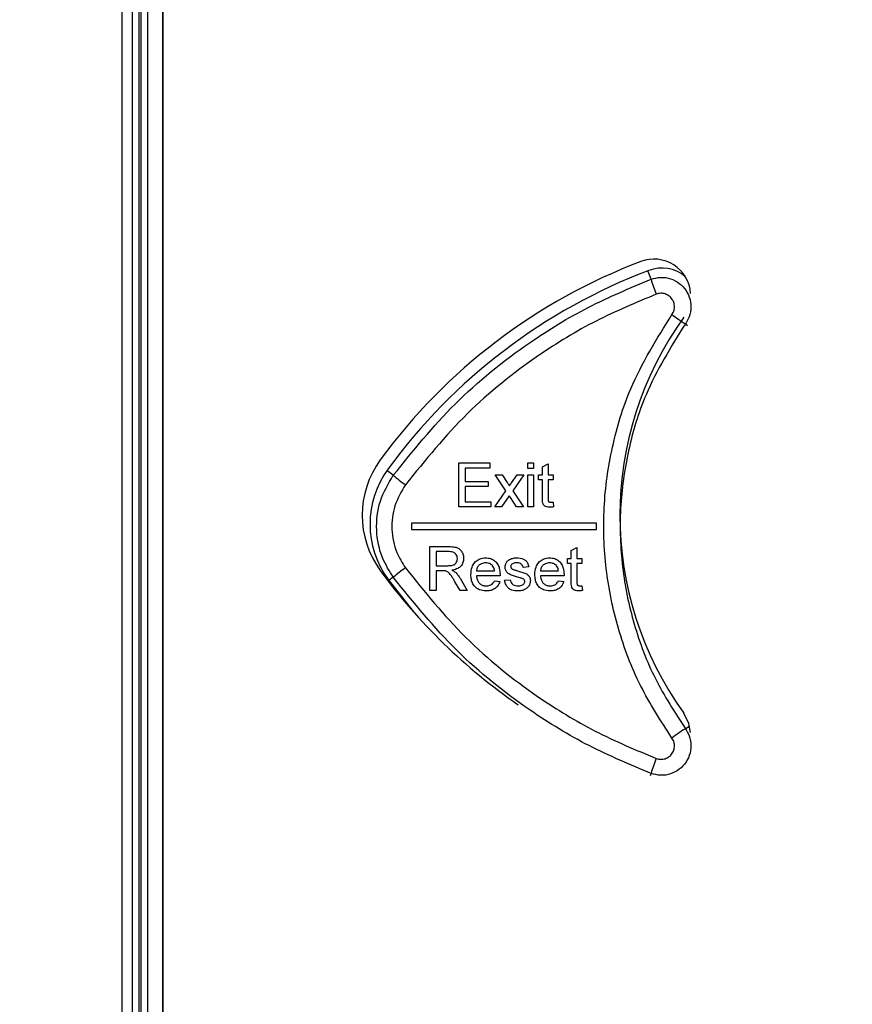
# Paper-space layout 'Sheet1' of a CAD drawing. Header units: millimetres. Extents: x 0 to 420, y 0 to 297.
# Tile 45 of 130: x 52 to 60, y 224 to 233. Entities that reach past the tile are written whole.
import ezdxf

# ---------------------------------------------------------------- set-up
doc = ezdxf.new("R2010")
doc.units = ezdxf.units.MM
doc.layers.add('SLD-0', color=179, linetype='Continuous')
doc.styles.add('SLDTEXTSTYLE1', font='TXT', dxfattribs={"width": 0.75})
doc.styles.add('SLDTEXTSTYLE3', font='TXT', dxfattribs={"width": 0.96})
doc.dimstyles.new('SLDDIMSTYLE3', dxfattribs={"dimtxt": 2.5, "dimasz": 3.302, "dimexe": 0, "dimexo": 0.0625, "dimtad": 1, "dimdec": 1, "dimlfac": 5, "dimrnd": 1e-09, "dimzin": 4, "dimdsep": 46, "dimtxsty": 'SLDTEXTSTYLE1', "dimblk1": 'NONE', "dimblk2": 'NONE', "dimsah": 1, "dimcen": 0, "dimadec": 0, "dimazin": 1, "dimtfac": 1, "dimtmove": 0, "dimatfit": 3, "dimldrblk": 'NONE', "dimfxl": 0, "dimfrac": 2, "dimtolj": 1, "dimtzin": 12, "dimarcsym": 0})
doc.dimstyles.new('SLDDIMSTYLE4', dxfattribs={"dimtxt": 2.5, "dimasz": 3.302, "dimexe": 0, "dimexo": 0.0625, "dimtad": 1, "dimdec": 1, "dimlfac": 5, "dimrnd": 1e-09, "dimzin": 12, "dimdsep": 46, "dimtxsty": 'SLDTEXTSTYLE1', "dimblk1": 'NONE', "dimblk2": 'NONE', "dimsah": 1, "dimcen": 0, "dimadec": 0, "dimazin": 3, "dimtfac": 1, "dimtmove": 0, "dimatfit": 3, "dimldrblk": 'NONE', "dimfxl": 0, "dimfrac": 2, "dimtolj": 1, "dimtzin": 12, "dimarcsym": 0})

# ---------------------------------------------------------------- blocks, each defined once
blk = doc.blocks.new('_D_22')
at = {"layer": 'SLD-0', "color": 179}
for p, q in [((177.6386, 244.1956), (170.6813, 237.0126)), ((170.6813, 237.0126), (163.2659, 229.3568)), ((168.2349, 235.2056), (170.6813, 237.0126)), ((170.6813, 237.0126), (168.594, 234.8577)), ((170.6813, 237.0126), (168.9532, 234.5099)), ((168.2349, 235.2056), (168.9532, 234.5099)), ((163.2659, 229.3568), (151.4428, 229.3568))]:
    blk.add_line(p, q, dxfattribs=at)
at = {"layer": 'SLD-0', "color": 179, "char_height": 2.5, "attachment_point": 1, "style": 'SLDTEXTSTYLE3'}
for s, insert in [('%%c', (150.1928, 232.3921)), ('20.0', (155.2131, 232.4303))]:
    blk.add_mtext(s, dxfattribs=dict(at, insert=insert))
blk = doc.blocks.new('_None')
blk = doc.blocks.new('_D_23')
at = {"layer": 'SLD-0', "color": 179}
for p, q in [((163.9992, 261.4925), (154.0234, 261.4925)), ((172.7997, 249.8964), (163.9992, 261.4925)), ((171.3844, 252.5884), (170.5878, 251.9839)), ((171.3844, 252.5884), (172.7997, 249.8964)), ((172.7997, 249.8964), (170.9861, 252.2862)), ((172.7997, 249.8964), (170.5878, 251.9839)), ((175.5201, 246.3118), (172.7997, 249.8964))]:
    blk.add_line(p, q, dxfattribs=at)
at = {"layer": 'SLD-0', "color": 179, "char_height": 2.5, "attachment_point": 1, "style": 'SLDTEXTSTYLE3'}
for s, insert in [('%%c', (152.7734, 264.5278)), ('9.0', (157.7937, 264.566))]:
    blk.add_mtext(s, dxfattribs=dict(at, insert=insert))
blk = doc.blocks.new('_D_24')
at = {"layer": 'SLD-0', "color": 179}
for p, q in [((241.4525, 256.6969), (250.7091, 264.1314)), ((250.7091, 264.1314), (262.5322, 264.1314)), ((241.4525, 256.6969), (243.4784, 258.9654)), ((244.1046, 258.1857), (243.4784, 258.9654)), ((241.4525, 256.6969), (243.7915, 258.5755)), ((244.1046, 258.1857), (241.4525, 256.6969)), ((236.3847, 252.6267), (241.4525, 256.6969))]:
    blk.add_line(p, q, dxfattribs=at)
at = {"layer": 'SLD-0', "color": 179, "char_height": 2.5, "attachment_point": 1, "style": 'SLDTEXTSTYLE3'}
for s, insert in [('%%c', (251.0466, 267.1667)), ('13.0', (256.0669, 267.2049))]:
    blk.add_mtext(s, dxfattribs=dict(at, insert=insert))
blk = doc.blocks.new('_D_25')
at = {"layer": 'SLD-0', "color": 179}
for p, q in [((240.691, 239.0981), (237.1462, 235.2256)), ((237.1462, 235.2256), (227.9507, 225.1802)), ((234.7517, 233.3503), (237.1462, 235.2256)), ((237.1462, 235.2256), (235.1205, 233.0127)), ((237.1462, 235.2256), (235.4893, 232.6751)), ((234.7517, 233.3503), (235.4893, 232.6751)), ((227.9507, 225.1802), (216.1276, 225.1802))]:
    blk.add_line(p, q, dxfattribs=at)
at = {"layer": 'SLD-0', "color": 179, "char_height": 2.5, "attachment_point": 1, "style": 'SLDTEXTSTYLE3'}
for s, insert in [('%%c', (214.8776, 228.2154)), ('10.5', (219.8979, 228.2536))]:
    blk.add_mtext(s, dxfattribs=dict(at, insert=insert))

psp = doc.layouts.new('Sheet1')

# ---------------------------------------------------------------- linework, layer by layer
at = {"layer": 'SLD-0', "color": 179, "linetype": 'Continuous', "lineweight": 25}
for p, q in [((53.1135, 245.7662), (53.1135, 209.2061)), ((53.2154, 209.35), (53.2154, 245.626)), ((53.2754, 245.626), (53.2754, 209.35)), ((53.2958, 209.3704), (53.2958, 245.6056)), ((53.3558, 245.6056), (53.3558, 209.3704)), ((53.4978, 245.4635), (53.4978, 209.5124)), ((53.4996, 245.3618), (53.4996, 219.6618)), ((56.2793, 228.6224), (56.569, 228.6224)), ((56.2793, 228.2115), (56.2793, 228.6224)), ((56.569, 228.6224), (56.569, 228.575)), ((56.9273, 228.6224), (56.98, 228.6224)), ((56.9273, 228.5697), (56.9273, 228.6224)), ((56.98, 228.6224), (56.98, 228.5697)), ((57.0643, 228.5849), (57.1169, 228.6148)), ((57.1169, 228.6148), (57.1169, 228.5118)), ((56.3372, 228.575), (56.3372, 228.4486)), ((56.569, 228.575), (56.3372, 228.575)), ((56.6217, 228.5118), (56.6849, 228.5118)), ((56.7218, 228.3616), (56.6217, 228.5118)), ((56.6849, 228.5118), (56.7335, 228.4389)), ((56.7744, 228.4366), (56.8272, 228.5118)), ((56.8902, 228.5118), (56.785, 228.3617)), ((56.8272, 228.5118), (56.8902, 228.5118)), ((56.98, 228.5697), (56.9273, 228.5697)), ((56.9273, 228.5118), (56.98, 228.5118)), ((56.9273, 228.2115), (56.9273, 228.5118)), ((56.98, 228.5118), (56.98, 228.2115)), ((57.0274, 228.5118), (57.0643, 228.5118)), ((57.0274, 228.4644), (57.0274, 228.5118)), ((57.0643, 228.5118), (57.0643, 228.5849)), ((57.1169, 228.5118), (57.1644, 228.5118)), ((57.1644, 228.5118), (57.1644, 228.4644)), ((56.3372, 228.4486), (56.5532, 228.4486)), ((56.5532, 228.4486), (56.5532, 228.4012)), ((57.0643, 228.4644), (57.0274, 228.4644)), ((57.0643, 228.2959), (57.0643, 228.4644)), ((57.1169, 228.4644), (57.1169, 228.294)), ((57.1644, 228.4644), (57.1169, 228.4644)), ((56.3372, 228.4012), (56.3372, 228.2589)), ((56.5532, 228.4012), (56.3372, 228.4012)), ((56.6165, 228.2115), (56.7218, 228.3616)), ((56.785, 228.3617), (56.8851, 228.2115)), ((56.3372, 228.2589), (56.5796, 228.2589)), ((56.5796, 228.2589), (56.5796, 228.2115)), ((56.7525, 228.3155), (56.6796, 228.2115)), ((56.7636, 228.2992), (56.7525, 228.3155)), ((56.822, 228.2115), (56.7636, 228.2992)), ((57.1644, 228.255), (57.1696, 228.2107)), ((56.5796, 228.2115), (56.2793, 228.2115)), ((56.6796, 228.2115), (56.6165, 228.2115)), ((56.8851, 228.2115), (56.822, 228.2115)), ((56.98, 228.2115), (56.9273, 228.2115)), ((57.5734, 228.058), (55.8334, 228.058)), ((55.8334, 228.058), (55.8334, 227.998)), ((57.5734, 227.998), (57.5734, 228.058)), ((55.8334, 227.998), (57.5734, 227.998)), ((56.008, 227.8376), (56.1863, 227.8376)), ((56.008, 227.4267), (56.008, 227.8376)), ((56.1884, 227.7902), (56.0659, 227.7902)), ((56.0659, 227.7902), (56.0659, 227.6585)), ((57.3356, 227.8001), (57.3883, 227.83)), ((57.3356, 227.727), (57.3356, 227.8001)), ((57.3883, 227.83), (57.3883, 227.727)), ((57.2987, 227.727), (57.3356, 227.727)), ((57.2987, 227.6795), (57.2987, 227.727)), ((57.3883, 227.727), (57.4357, 227.727)), ((57.4357, 227.727), (57.4357, 227.6795)), ((56.0659, 227.6585), (56.176, 227.6585)), ((56.1253, 227.6111), (56.0659, 227.6111)), ((56.0659, 227.6111), (56.0659, 227.4267)), ((56.4452, 227.6111), (56.6138, 227.6111)), ((56.9352, 227.6479), (56.8825, 227.6427)), ((57.0458, 227.6111), (57.2144, 227.6111)), ((57.3356, 227.6795), (57.2987, 227.6795)), ((57.3356, 227.511), (57.3356, 227.6795)), ((57.3883, 227.6795), (57.3883, 227.5091)), ((57.4357, 227.6795), (57.3883, 227.6795)), ((55.6151, 227.5284), (55.8565, 227.2223)), ((56.2913, 227.4267), (56.2401, 227.5134)), ((56.2903, 227.5401), (56.3577, 227.4267)), ((56.6663, 227.5636), (56.4452, 227.5636)), ((56.6132, 227.5162), (56.6649, 227.511)), ((56.7087, 227.5215), (56.7613, 227.5268)), ((57.2668, 227.5636), (57.0458, 227.5636)), ((57.2138, 227.5162), (57.2654, 227.511)), ((56.0659, 227.4267), (56.008, 227.4267)), ((56.3577, 227.4267), (56.2913, 227.4267)), ((57.4357, 227.4701), (57.4409, 227.4259)), ((55.8565, 227.2223), (55.8844, 227.1896)), ((58.4404, 226.1752), (58.3912, 226.2732)), ((58.4557, 226.0917), (58.4404, 226.1752))]:
    psp.add_line(p, q, dxfattribs=at)
at = {"layer": 'SLD-0', "color": 8, "linetype": 'Continuous', "lineweight": 25}
for p, q in [((58.0845, 230.3476), (58.0544, 230.4269)), ((58.4062, 229.9283), (58.4263, 229.9138)), ((55.6638, 228.5067), (55.6032, 228.5509)), ((55.6638, 227.5492), (55.6221, 227.5188)), ((58.4062, 226.1277), (58.4458, 226.1561)), ((58.0845, 225.7083), (58.0758, 225.6854))]:
    psp.add_line(p, q, dxfattribs=at)
at = {"layer": 'SLD-0', "color": 179, "linetype": 'Continuous', "lineweight": 25}
for centre, radius, start, end in [((59.8998, 225.4633), 5.4, 110.71547, 143.81616), ((58.1116, 230.1918), 0.3447, 3.88827, 110.71547), ((59.9736, 225.3795), 5.4, 110.71547, 143.81616), ((58.1854, 230.108), 0.3447, 50.69362, 110.71547), ((59.6394, 230.8128), 1.623, 196.65555, 201.89565), ((59.9531, 232.2802), 2.815, 233.55123, 236.66621), ((60.9716, 228.1318), 3.18, 144.23556, 215.76445), ((56.2516, 228.1318), 0.88, 143.81616, 216.18384), ((56.3254, 228.048), 0.88, 143.81616, 216.18384), ((56.6399, 229.6521), 1.5049, 229.564, 235.06241), ((59.8998, 230.8003), 5.4, 216.18384, 235.44006), ((56.6412, 226.4021), 1.507, 124.94149, 130.4321), ((59.9516, 223.7779), 2.8124, 123.33234, 126.45021), ((59.6393, 225.2432), 1.6229, 158.10385, 163.34419)]:
    psp.add_arc(centre, radius, start, end, dxfattribs=at)
for points, knots in [([(58.0845, 230.3476), (58.1146, 230.3557), (58.1749, 230.372), (58.269, 230.3567), (58.3526, 230.3134), (58.4171, 230.2442), (58.4552, 230.1576), (58.4621, 230.0636), (58.442, 229.9845), (58.4158, 229.9433), (58.4062, 229.9283)], [0, 0, 0, 0, 0.131983, 0.263996, 0.39605, 0.528111, 0.660152, 0.792167, 0.924153, 1, 1, 1, 1]), ([(55.6638, 228.5067), (55.8498, 228.737), (56.227, 229.2044), (56.8647, 229.7155), (57.49, 230.0992), (57.8854, 230.2644), (58.0845, 230.3476)], [0, 0, 0, 0, 0.2875216, 0.5833878, 0.7901821, 1, 1, 1, 1]), ([(58.1335, 230.2075), (57.9425, 230.1279), (57.5578, 229.9676), (56.9561, 229.5996), (56.3324, 229.1025), (55.9646, 228.6486), (55.7781, 228.4185)], [0, 0, 0, 0, 0.206832, 0.416683, 0.704173, 1, 1, 1, 1]), ([(58.2807, 230.0158), (58.2851, 230.0227), (58.2971, 230.0415), (58.3063, 230.0776), (58.3031, 230.1206), (58.2857, 230.1602), (58.2562, 230.1918), (58.2179, 230.2117), (58.1749, 230.2187), (58.1473, 230.2113), (58.1335, 230.2075)], [0, 0, 0, 0, 0.075808, 0.207685, 0.339567, 0.471518, 0.603559, 0.735692, 0.867847, 1, 1, 1, 1]), ([(58.2807, 226.0401), (58.1767, 226.2011), (57.9685, 226.523), (57.7633, 227.0632), (57.6476, 227.6271), (57.6275, 228.2036), (57.7078, 228.7736), (57.8963, 229.3993), (58.1393, 229.7891), (58.2807, 230.0158)], [0, 0, 0, 0, 0.135325, 0.270649, 0.405946, 0.541243, 0.676543, 0.811843, 1, 1, 1, 1]), ([(58.4062, 229.9283), (58.2712, 229.7115), (58.0392, 229.3388), (57.8591, 228.7407), (57.7825, 228.1959), (57.8017, 227.6448), (57.9122, 227.1057), (58.1081, 226.5893), (58.3069, 226.2816), (58.4062, 226.1277)], [0, 0, 0, 0, 0.188133, 0.323443, 0.458752, 0.594063, 0.729374, 0.864687, 1, 1, 1, 1]), ([(55.6638, 227.5492), (55.6277, 227.6071), (55.5434, 227.7424), (55.4944, 227.9925), (55.524, 228.27), (55.6172, 228.4278), (55.6638, 228.5067)], [0, 0, 0, 0, 0.199535, 0.466266, 0.733139, 1, 1, 1, 1]), ([(56.7335, 228.4389), (56.7352, 228.4363), (56.7395, 228.4298), (56.7465, 228.4196), (56.7517, 228.4118), (56.7543, 228.4079)], [0, 0, 0, 0, 0.249982, 0.624975, 1, 1, 1, 1]), ([(56.7543, 228.4079), (56.7576, 228.4127), (56.7627, 228.4199), (56.7694, 228.4294), (56.7727, 228.4342), (56.7744, 228.4366)], [0, 0, 0, 0, 0.500007, 0.750028, 1, 1, 1, 1]), ([(55.7781, 228.4185), (55.74, 228.3541), (55.6638, 228.2254), (55.6397, 227.999), (55.6797, 227.795), (55.7486, 227.6847), (55.7781, 227.6375)], [0, 0, 0, 0, 0.26689, 0.533728, 0.800435, 1, 1, 1, 1]), ([(57.1325, 228.2062), (57.1225, 228.2066), (57.1065, 228.2073), (57.0863, 228.2165), (57.0732, 228.2291), (57.0633, 228.2563), (57.0638, 228.2789), (57.0643, 228.2959)], [0, 0, 0, 0, 0.223355, 0.358617, 0.494469, 0.620508, 1, 1, 1, 1]), ([(57.1169, 228.294), (57.1171, 228.2892), (57.1173, 228.2803), (57.1179, 228.269), (57.1222, 228.2615), (57.1272, 228.2568), (57.1347, 228.254), (57.1404, 228.2538), (57.1437, 228.2536)], [0, 0, 0, 0, 0.255448, 0.469244, 0.585858, 0.701783, 0.82525, 1, 1, 1, 1]), ([(57.1437, 228.2536), (57.1454, 228.2537), (57.1489, 228.2537), (57.154, 228.254), (57.1592, 228.2544), (57.1626, 228.2548), (57.1644, 228.255)], [0, 0, 0, 0, 0.249867, 0.499787, 0.749784, 1, 1, 1, 1]), ([(57.1696, 228.2107), (57.1666, 228.2101), (57.1604, 228.2089), (57.1481, 228.2069), (57.1387, 228.2065), (57.1325, 228.2062)], [0, 0, 0, 0, 0.250197, 0.500495, 1, 1, 1, 1]), ([(56.1863, 227.8376), (56.2053, 227.8371), (56.2351, 227.8364), (56.2746, 227.8246), (56.301, 227.802), (56.3185, 227.7703), (56.3236, 227.7435), (56.324, 227.729), (56.3241, 227.7268)], [0, 0, 0, 0, 0.282748, 0.440877, 0.600616, 0.784947, 0.967719, 1, 1, 1, 1]), ([(56.2661, 227.7256), (56.2654, 227.7336), (56.2642, 227.7484), (56.2531, 227.7674), (56.2368, 227.7816), (56.2141, 227.7891), (56.1973, 227.7898), (56.1884, 227.7902)], [0, 0, 0, 0, 0.209804, 0.385297, 0.560874, 0.765731, 1, 1, 1, 1]), ([(56.176, 227.6585), (56.187, 227.6587), (56.2064, 227.6592), (56.2317, 227.6654), (56.249, 227.6777), (56.2597, 227.6939), (56.2654, 227.7104), (56.2659, 227.7214), (56.2661, 227.7256)], [0, 0, 0, 0, 0.257621, 0.454772, 0.599037, 0.743152, 0.902061, 1, 1, 1, 1]), ([(56.3241, 227.7268), (56.3229, 227.7135), (56.3206, 227.6867), (56.2998, 227.6531), (56.2662, 227.6282), (56.2363, 227.6198), (56.2176, 227.6167), (56.2151, 227.6163)], [0, 0, 0, 0, 0.2319608, 0.4664178, 0.6663947, 0.9552769, 1, 1, 1, 1]), ([(56.3925, 227.5743), (56.3941, 227.5986), (56.3967, 227.6382), (56.4241, 227.6867), (56.4585, 227.7163), (56.4965, 227.7306), (56.5211, 227.7317), (56.5313, 227.7322)], [0, 0, 0, 0, 0.305005, 0.496605, 0.688557, 0.870429, 1, 1, 1, 1]), ([(56.5311, 227.6848), (56.5174, 227.6835), (56.4944, 227.6813), (56.4673, 227.6628), (56.4511, 227.641), (56.4464, 227.6223), (56.4454, 227.6127), (56.4452, 227.6111)], [0, 0, 0, 0, 0.323755, 0.545522, 0.768032, 0.961332, 1, 1, 1, 1]), ([(56.5945, 227.6596), (56.5902, 227.6636), (56.5791, 227.6737), (56.557, 227.6832), (56.5395, 227.6843), (56.5311, 227.6848)], [0, 0, 0, 0, 0.2500253, 0.6399076, 1, 1, 1, 1]), ([(56.5313, 227.7322), (56.5477, 227.7309), (56.578, 227.7285), (56.6167, 227.7058), (56.6449, 227.6744), (56.6636, 227.63), (56.6654, 227.5964), (56.6665, 227.5771)], [0, 0, 0, 0, 0.2108483, 0.388825, 0.5664315, 0.7510626, 1, 1, 1, 1]), ([(56.7139, 227.6451), (56.7143, 227.6514), (56.7153, 227.6667), (56.725, 227.6895), (56.7379, 227.7041), (56.746, 227.7104), (56.7469, 227.7111)], [0, 0, 0, 0, 0.247439, 0.596743, 0.951772, 1, 1, 1, 1]), ([(56.7469, 227.7111), (56.7525, 227.7146), (56.7635, 227.7216), (56.7882, 227.7298), (56.8076, 227.7313), (56.8204, 227.7322)], [0, 0, 0, 0, 0.251908, 0.503523, 1, 1, 1, 1]), ([(56.8243, 227.6848), (56.8123, 227.6845), (56.796, 227.684), (56.7779, 227.6739), (56.7702, 227.6652), (56.767, 227.6567), (56.7667, 227.6522), (56.7666, 227.6505)], [0, 0, 0, 0, 0.471148, 0.644401, 0.817723, 0.930369, 1, 1, 1, 1]), ([(56.8204, 227.7322), (56.8429, 227.7304), (56.8743, 227.7278), (56.9094, 227.707), (56.9282, 227.6818), (56.9326, 227.6604), (56.9352, 227.6479)], [0, 0, 0, 0, 0.420191, 0.589388, 0.760247, 1, 1, 1, 1]), ([(56.8825, 227.6427), (56.8807, 227.6498), (56.8776, 227.6619), (56.865, 227.6747), (56.8488, 227.6829), (56.8345, 227.6846), (56.8255, 227.6848), (56.8243, 227.6848)], [0, 0, 0, 0, 0.273799, 0.466016, 0.657947, 0.955555, 1, 1, 1, 1]), ([(56.9931, 227.5743), (56.9947, 227.5986), (56.9973, 227.6382), (57.0247, 227.6867), (57.0591, 227.7163), (57.0971, 227.7306), (57.1217, 227.7317), (57.1319, 227.7322)], [0, 0, 0, 0, 0.305028, 0.496641, 0.688597, 0.870453, 1, 1, 1, 1]), ([(57.1317, 227.6848), (57.118, 227.6835), (57.095, 227.6813), (57.0678, 227.6628), (57.0517, 227.641), (57.047, 227.6223), (57.046, 227.6127), (57.0458, 227.6111)], [0, 0, 0, 0, 0.323788, 0.545564, 0.768057, 0.961352, 1, 1, 1, 1]), ([(57.1951, 227.6596), (57.1908, 227.6636), (57.1797, 227.6737), (57.1576, 227.6832), (57.1401, 227.6843), (57.1317, 227.6848)], [0, 0, 0, 0, 0.250095, 0.639877, 1, 1, 1, 1]), ([(57.1319, 227.7322), (57.1483, 227.7309), (57.1786, 227.7285), (57.2173, 227.7058), (57.2454, 227.6744), (57.2641, 227.63), (57.266, 227.5964), (57.2671, 227.5771)], [0, 0, 0, 0, 0.210789, 0.388744, 0.566313, 0.750952, 1, 1, 1, 1]), ([(55.7781, 227.6375), (55.959, 227.4136), (56.3262, 226.9593), (56.9467, 226.4626), (57.5551, 226.0898), (57.9397, 225.9293), (58.1335, 225.8484)], [0, 0, 0, 0, 0.2874868, 0.5833171, 0.7901483, 1, 1, 1, 1]), ([(56.1538, 227.6092), (56.1515, 227.6096), (56.1467, 227.6103), (56.1372, 227.6109), (56.13, 227.611), (56.1253, 227.6111)], [0, 0, 0, 0, 0.250272, 0.500424, 1, 1, 1, 1]), ([(56.2401, 227.5134), (56.2343, 227.5229), (56.2228, 227.542), (56.2037, 227.5706), (56.1832, 227.5977), (56.1626, 227.6058), (56.1538, 227.6092)], [0, 0, 0, 0, 0.252646, 0.505383, 0.78936, 1, 1, 1, 1]), ([(56.2151, 227.6163), (56.2179, 227.6149), (56.2235, 227.612), (56.2347, 227.606), (56.2421, 227.6), (56.247, 227.5961)], [0, 0, 0, 0, 0.250443, 0.501011, 1, 1, 1, 1]), ([(56.247, 227.5961), (56.2512, 227.5919), (56.2597, 227.5836), (56.2747, 227.5652), (56.2841, 227.5501), (56.2903, 227.5401)], [0, 0, 0, 0, 0.250415, 0.501024, 1, 1, 1, 1]), ([(56.6138, 227.6111), (56.6132, 227.6155), (56.6121, 227.6243), (56.6077, 227.6405), (56.6011, 227.6525), (56.5951, 227.6589), (56.5945, 227.6596)], [0, 0, 0, 0, 0.251446, 0.503444, 0.946078, 1, 1, 1, 1]), ([(56.8308, 227.5512), (56.8177, 227.5551), (56.7919, 227.5629), (56.7578, 227.5744), (56.7325, 227.5927), (56.7184, 227.6146), (56.7143, 227.6332), (56.714, 227.6432), (56.7139, 227.6451)], [0, 0, 0, 0, 0.2515479, 0.4976247, 0.656295, 0.8155563, 0.964156, 1, 1, 1, 1]), ([(56.7666, 227.6505), (56.7667, 227.6491), (56.7668, 227.6452), (56.7687, 227.6397), (56.7711, 227.6362), (56.7721, 227.6348)], [0, 0, 0, 0, 0.252226, 0.688617, 1, 1, 1, 1]), ([(56.7721, 227.6348), (56.7733, 227.6334), (56.7756, 227.6307), (56.7814, 227.6265), (56.7863, 227.6242), (56.7895, 227.6227)], [0, 0, 0, 0, 0.251928, 0.504465, 1, 1, 1, 1]), ([(56.7895, 227.6227), (56.7928, 227.6217), (56.801, 227.619), (56.8143, 227.6154), (56.8243, 227.6126), (56.8293, 227.6112)], [0, 0, 0, 0, 0.25004, 0.624991, 1, 1, 1, 1]), ([(56.8293, 227.6112), (56.8427, 227.607), (56.8695, 227.5985), (56.9049, 227.5878), (56.9313, 227.5701), (56.9461, 227.5494), (56.9506, 227.5304), (56.9509, 227.5199), (56.951, 227.5169)], [0, 0, 0, 0, 0.2517863, 0.5037183, 0.6574747, 0.8120698, 0.9452886, 1, 1, 1, 1]), ([(57.2144, 227.6111), (57.2138, 227.6155), (57.2127, 227.6243), (57.2083, 227.6405), (57.2017, 227.6525), (57.1957, 227.6589), (57.1951, 227.6596)], [0, 0, 0, 0, 0.251453, 0.503458, 0.946117, 1, 1, 1, 1]), ([(58.0845, 225.7083), (57.8882, 225.7903), (57.4928, 225.9553), (56.8744, 226.334), (56.2334, 226.8454), (55.8555, 227.3124), (55.6638, 227.5492)], [0, 0, 0, 0, 0.206794, 0.416612, 0.704136, 1, 1, 1, 1]), ([(56.5341, 227.4214), (56.513, 227.4232), (56.4779, 227.4261), (56.4358, 227.4533), (56.4096, 227.4869), (56.3947, 227.5287), (56.3933, 227.5585), (56.3925, 227.5743)], [0, 0, 0, 0, 0.265585, 0.443273, 0.620955, 0.800236, 1, 1, 1, 1]), ([(56.4452, 227.5636), (56.447, 227.5493), (56.45, 227.5254), (56.4678, 227.4963), (56.4902, 227.4782), (56.514, 227.4698), (56.5291, 227.4691), (56.535, 227.4688)], [0, 0, 0, 0, 0.294848, 0.49111, 0.687584, 0.879537, 1, 1, 1, 1]), ([(56.6649, 227.511), (56.6582, 227.4945), (56.6458, 227.4639), (56.6086, 227.4355), (56.5707, 227.423), (56.5461, 227.4219), (56.5341, 227.4214)], [0, 0, 0, 0, 0.306795, 0.569291, 0.790691, 1, 1, 1, 1]), ([(56.535, 227.4688), (56.5469, 227.4697), (56.5669, 227.4711), (56.5919, 227.485), (56.6054, 227.5009), (56.6112, 227.5121), (56.6132, 227.5162)], [0, 0, 0, 0, 0.365907, 0.611897, 0.85823, 1, 1, 1, 1]), ([(56.6665, 227.5771), (56.6665, 227.576), (56.6665, 227.5738), (56.6664, 227.5693), (56.6663, 227.5659), (56.6663, 227.5636)], [0, 0, 0, 0, 0.250092, 0.499974, 1, 1, 1, 1]), ([(56.8334, 227.4214), (56.8143, 227.4225), (56.7844, 227.4242), (56.7477, 227.4431), (56.7239, 227.4704), (56.713, 227.4984), (56.7095, 227.5169), (56.7087, 227.5215)], [0, 0, 0, 0, 0.319488, 0.500679, 0.682482, 0.920619, 1, 1, 1, 1]), ([(56.7613, 227.5268), (56.7635, 227.5173), (56.7671, 227.5015), (56.7815, 227.4837), (56.8004, 227.4727), (56.8188, 227.4691), (56.8308, 227.4689), (56.8339, 227.4688)], [0, 0, 0, 0, 0.28018, 0.464722, 0.64941, 0.908299, 1, 1, 1, 1]), ([(56.8803, 227.5358), (56.8763, 227.5375), (56.8683, 227.5408), (56.8517, 227.5456), (56.8392, 227.549), (56.8308, 227.5512)], [0, 0, 0, 0, 0.250378, 0.5005, 1, 1, 1, 1]), ([(56.951, 227.5169), (56.9498, 227.5061), (56.9474, 227.4845), (56.93, 227.4568), (56.9025, 227.4353), (56.869, 227.4233), (56.8444, 227.422), (56.8334, 227.4214)], [0, 0, 0, 0, 0.190523, 0.38214, 0.561896, 0.803938, 1, 1, 1, 1]), ([(56.8339, 227.4688), (56.8465, 227.4694), (56.8642, 227.4702), (56.8838, 227.4817), (56.8931, 227.492), (56.8978, 227.5026), (56.8982, 227.509), (56.8983, 227.5115)], [0, 0, 0, 0, 0.432093, 0.605206, 0.778219, 0.910789, 1, 1, 1, 1]), ([(56.8983, 227.5115), (56.8981, 227.5143), (56.8975, 227.5197), (56.8926, 227.5276), (56.8864, 227.5326), (56.8817, 227.5351), (56.8803, 227.5358)], [0, 0, 0, 0, 0.254487, 0.510006, 0.845477, 1, 1, 1, 1]), ([(57.1347, 227.4214), (57.1136, 227.4232), (57.0784, 227.4261), (57.0364, 227.4533), (57.0102, 227.4869), (56.9953, 227.5288), (56.9939, 227.5586), (56.9931, 227.5743)], [0, 0, 0, 0, 0.265604, 0.44328, 0.620957, 0.800245, 1, 1, 1, 1]), ([(57.0458, 227.5636), (57.0476, 227.5493), (57.0506, 227.5254), (57.0684, 227.4963), (57.0908, 227.4782), (57.1146, 227.4698), (57.1297, 227.4691), (57.1356, 227.4688)], [0, 0, 0, 0, 0.294871, 0.491142, 0.687628, 0.87957, 1, 1, 1, 1]), ([(57.2654, 227.511), (57.2588, 227.4945), (57.2464, 227.4639), (57.2092, 227.4355), (57.1712, 227.423), (57.1467, 227.4219), (57.1347, 227.4214)], [0, 0, 0, 0, 0.306818, 0.569367, 0.790758, 1, 1, 1, 1]), ([(57.1356, 227.4688), (57.1475, 227.4697), (57.1675, 227.4711), (57.1924, 227.485), (57.206, 227.5009), (57.2117, 227.5121), (57.2138, 227.5162)], [0, 0, 0, 0, 0.365795, 0.61177, 0.858109, 1, 1, 1, 1]), ([(57.2671, 227.5771), (57.2671, 227.576), (57.267, 227.5738), (57.267, 227.5693), (57.2669, 227.5659), (57.2668, 227.5636)], [0, 0, 0, 0, 0.250092, 0.499974, 1, 1, 1, 1]), ([(57.4038, 227.4214), (57.3938, 227.4218), (57.3778, 227.4224), (57.3576, 227.4317), (57.3446, 227.4443), (57.3346, 227.4715), (57.3352, 227.4941), (57.3356, 227.511)], [0, 0, 0, 0, 0.2233488, 0.358606, 0.4944572, 0.6204766, 1, 1, 1, 1]), ([(57.3883, 227.5091), (57.3884, 227.5043), (57.3886, 227.4955), (57.3892, 227.4842), (57.3935, 227.4767), (57.3985, 227.472), (57.406, 227.4692), (57.4117, 227.4689), (57.415, 227.4688)], [0, 0, 0, 0, 0.255438, 0.469286, 0.585894, 0.701811, 0.825267, 1, 1, 1, 1]), ([(57.4409, 227.4259), (57.4379, 227.4253), (57.4318, 227.424), (57.4194, 227.4221), (57.4101, 227.4217), (57.4038, 227.4214)], [0, 0, 0, 0, 0.25021, 0.500505, 1, 1, 1, 1]), ([(57.415, 227.4688), (57.4167, 227.4688), (57.4202, 227.4689), (57.4254, 227.4692), (57.4305, 227.4696), (57.434, 227.47), (57.4357, 227.4701)], [0, 0, 0, 0, 0.249859, 0.4997796, 0.749775, 1, 1, 1, 1]), ([(58.4062, 226.1277), (58.4158, 226.1126), (58.442, 226.0715), (58.4621, 225.9924), (58.4552, 225.8984), (58.4171, 225.8118), (58.3526, 225.7426), (58.269, 225.6992), (58.1749, 225.6839), (58.1146, 225.7002), (58.0845, 225.7083)], [0, 0, 0, 0, 0.075848, 0.207829, 0.339844, 0.471885, 0.60395, 0.736002, 0.868016, 1, 1, 1, 1]), ([(58.1335, 225.8484), (58.1473, 225.8447), (58.1749, 225.8373), (58.2179, 225.8443), (58.2562, 225.8641), (58.2857, 225.8958), (58.3031, 225.9353), (58.3063, 225.9783), (58.2971, 226.0144), (58.2851, 226.0333), (58.2807, 226.0401)], [0, 0, 0, 0, 0.132153, 0.264311, 0.39644, 0.528481, 0.660441, 0.792323, 0.924192, 1, 1, 1, 1])]:
    psp.add_open_spline(points, degree=3, knots=knots, dxfattribs=at)

# ---------------------------------------------------------------- dimensions: what is measured, and where the dimension line sits
at = {"layer": 'SLD-0', "color": 179}
for p1, dimstyle, picture, middle in [((0.8895, 0.9481), 'SLDDIMSTYLE3', '_D_24', (257.4144, 266.2477)), ((0.5171, 0.7366), 'SLDDIMSTYLE3', '_D_23', (158.2176, 263.6089)), ((1.1727, 1.6201), 'SLDDIMSTYLE3', '_D_22', (156.5606, 231.4731)), ((0.7452, 0.73972), 'SLDDIMSTYLE4', '_D_25', (221.2454, 227.2965))]:
    dim = psp.add_diameter_dim_2p(p1=p1, p2=(0, 0), dimstyle=dimstyle, dxfattribs=at)
    dim.commit()
    dim.dimension.update_dxf_attribs({"geometry": picture, "text_midpoint": middle, "dimtype": 163})

doc.saveas('drawing.dxf')
